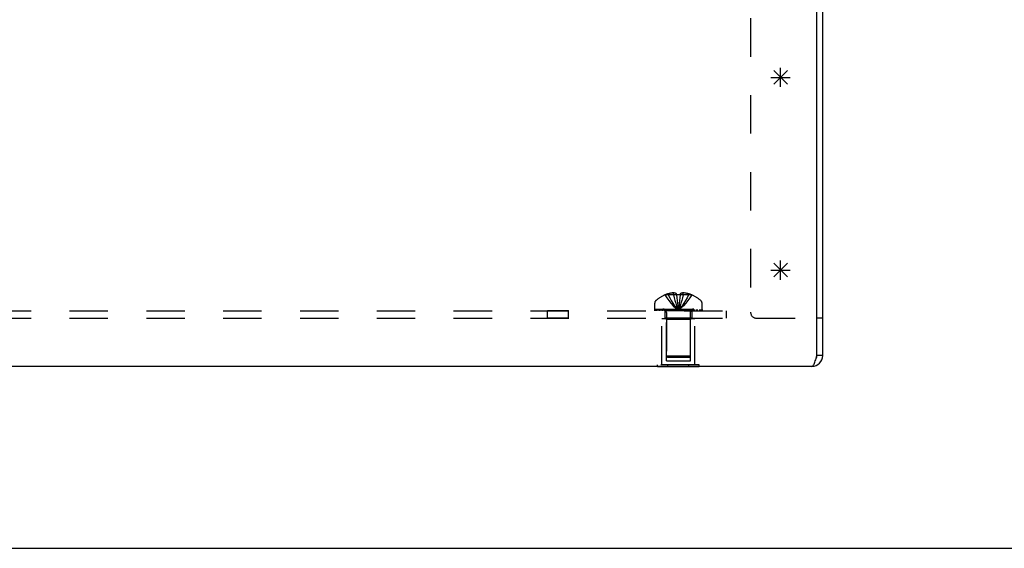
# Model space of a CAD drawing. Header units: inches. Extents: x 0 to 72.6, y 0 to 47.
# Tile 3 of 16: x 26.1 to 36.3, y 0 to 5.5. Entities that reach past the tile are written whole.
import ezdxf

# ---------------------------------------------------------------- set-up
doc = ezdxf.new("R2010")
doc.units = ezdxf.units.IN
doc.header["$LTSCALE"] = 3.990854
doc.header["$MEASUREMENT"] = 0
doc.linetypes.add('HIDDEN', pattern=[0.2, 0.1, -0.1])
doc.layers.get('0').update_dxf_attribs({"linetype": 'CONTINUOUS'})
for name, color, linetype in [('02___PRT_ALL_AXES', 7, 'CONTINUOUS'), ('06___PRT_ALL_SURFS', 7, 'CONTINUOUS'), ('DEFAULT_2', 8, 'HIDDEN'), ('SPOTWELD_COSMETICS', 7, 'CONTINUOUS')]:
    doc.layers.add(name, color=color, linetype=linetype)

msp = doc.modelspace()

# ---------------------------------------------------------------- linework, layer by layer
at = {"color": 3, "linetype": 'Continuous'}
for p, q in [((34.334, 2), (34.334, 9.197)), ((34.394, 2), (34.394, 9.197)), ((34.282, 1.888), (14.506, 1.888))]:
    msp.add_line(p, q, dxfattribs=at)
at = {"color": 7, "linetype": 'Continuous'}
for p, q in [((34.394, 2.388), (34.334, 2.388)), ((34.394, 2), (34.334, 2)), ((0, 0), (72.561, 0))]:
    msp.add_line(p, q, dxfattribs=at)
at = {"color": 3, "linetype": 'Continuous'}
msp.add_lwpolyline([(34.282, 1.888), (34.286, 1.889), (34.291, 1.892), (34.295, 1.896), (34.299, 1.903), (34.304, 1.911), (34.308, 1.921), (34.312, 1.932), (34.317, 1.944), (34.321, 1.957), (34.325, 1.971), (34.33, 1.985), (34.334, 2)], dxfattribs=at)
msp.add_arc((34.282, 2), 0.112, 270, 360, dxfattribs=at)
at = {"color": 7, "linetype": 'Continuous'}
msp.add_arc((34.282, 2), 0.052, 327.2786, 360, dxfattribs=at)
at = {"layer": '02___PRT_ALL_AXES', "color": 8, "linetype": 'HIDDEN'}
for p, q in [((31.753, 2.463), (31.535, 2.463)), ((31.535, 2.388), (31.535, 2.463)), ((31.753, 2.388), (31.753, 2.463)), ((33.034, 2.463), (32.753, 2.463)), ((32.753, 2.463), (32.753, 2.388)), ((33.034, 2.463), (33.034, 2.388)), ((31.753, 2.388), (31.535, 2.388)), ((32.723, 2.384), (33.064, 2.384)), ((32.723, 1.905), (32.723, 2.384)), ((33.034, 2.388), (32.753, 2.388)), ((33.064, 1.905), (33.064, 2.384))]:
    msp.add_line(p, q, dxfattribs=at)
at = {"layer": '06___PRT_ALL_SURFS', "color": 8, "linetype": 'HIDDEN'}
for p, q in [((33.11, 1.905), (32.677, 1.905)), ((32.677, 1.888), (32.677, 1.905)), ((32.786, 1.888), (32.786, 1.905)), ((33.002, 1.888), (33.002, 1.905)), ((33.11, 1.888), (33.11, 1.905))]:
    msp.add_line(p, q, dxfattribs=at)
at = {"layer": '06___PRT_ALL_SURFS', "color": 7, "linetype": 'Continuous'}
for p, q in [((32.677, 1.884), (32.677, 1.888)), ((33.11, 1.884), (32.677, 1.884)), ((32.786, 1.884), (32.786, 1.888)), ((33.002, 1.884), (33.002, 1.888)), ((33.11, 1.884), (33.11, 1.888))]:
    msp.add_line(p, q, dxfattribs=at)
at = {"layer": 'DEFAULT_2', "color": 8, "linetype": 'HIDDEN'}
for p, q in [((33.644, 9.492), (33.644, 2.451)), ((32.754, 2.629), (32.753, 2.629)), ((32.755, 2.629), (32.754, 2.629)), ((32.876, 2.629), (32.755, 2.629)), ((32.789, 2.629), (32.789, 2.642)), ((32.844, 2.629), (32.844, 2.651)), ((32.876, 2.629), (32.876, 2.642)), ((32.876, 2.629), (32.876, 2.629)), ((32.909, 2.6), (32.907, 2.572)), ((32.912, 2.629), (32.909, 2.6)), ((32.912, 2.642), (32.912, 2.629)), ((33.033, 2.629), (32.912, 2.629)), ((32.912, 2.629), (32.912, 2.629)), ((32.944, 2.629), (32.944, 2.651)), ((32.998, 2.629), (32.998, 2.642)), ((33.033, 2.629), (33.034, 2.629)), ((33.034, 2.629), (33.034, 2.629)), ((15.394, 2.463), (33.394, 2.463)), ((32.648, 2.483), (32.648, 2.544)), ((32.648, 2.483), (33.14, 2.483)), ((32.648, 2.478), (33.14, 2.478)), ((32.648, 2.463), (32.648, 2.478)), ((32.656, 2.478), (32.656, 2.463)), ((32.674, 2.463), (32.674, 2.478)), ((32.695, 2.463), (32.695, 2.478)), ((32.701, 2.478), (32.701, 2.463)), ((32.706, 2.463), (32.706, 2.478)), ((32.726, 2.463), (32.726, 2.478)), ((32.736, 2.463), (32.736, 2.478)), ((32.754, 2.463), (32.754, 2.478)), ((32.777, 2.478), (32.777, 2.463)), ((32.788, 2.463), (32.788, 2.478)), ((32.823, 2.463), (32.823, 2.478)), ((32.827, 2.463), (32.827, 2.478)), ((32.89, 2.493), (32.894, 2.468)), ((32.89, 2.493), (32.894, 2.468)), ((32.961, 2.463), (32.961, 2.478)), ((32.965, 2.478), (32.965, 2.463)), ((33, 2.463), (33, 2.478)), ((33.011, 2.463), (33.011, 2.478)), ((33.034, 2.463), (33.034, 2.478)), ((33.052, 2.478), (33.052, 2.463)), ((33.062, 2.463), (33.062, 2.478)), ((33.081, 2.463), (33.081, 2.478)), ((33.087, 2.463), (33.087, 2.478)), ((33.093, 2.463), (33.093, 2.478)), ((33.114, 2.478), (33.114, 2.463)), ((33.132, 2.463), (33.132, 2.478)), ((33.14, 2.483), (33.14, 2.544)), ((33.14, 2.478), (33.14, 2.463)), ((33.394, 2.388), (33.394, 2.463)), ((15.394, 2.388), (33.394, 2.388)), ((32.759, 2.384), (33.029, 2.384)), ((32.769, 2.374), (32.759, 2.384)), ((33.019, 2.374), (32.769, 2.374)), ((32.769, 1.946), (32.769, 2.374)), ((32.77, 2.446), (32.77, 1.993)), ((33.018, 2.446), (33.018, 1.993)), ((33.019, 2.374), (33.029, 2.384)), ((33.019, 1.946), (33.019, 2.374)), ((33.707, 2.388), (34.334, 2.388)), ((32.769, 1.946), (33.019, 1.946)), ((33.018, 1.993), (32.77, 1.993)), ((32.78, 1.983), (32.77, 1.993)), ((32.78, 1.983), (33.008, 1.983)), ((33.008, 1.983), (33.018, 1.993))]:
    msp.add_line(p, q, dxfattribs=at)
for points in [[(32.754, 2.629), (32.773, 2.6), (32.794, 2.572), (32.817, 2.545), (32.841, 2.518), (32.867, 2.493), (32.894, 2.468)], [(32.844, 2.651), (32.838, 2.651), (32.831, 2.65), (32.825, 2.649), (32.818, 2.648), (32.811, 2.647), (32.804, 2.646), (32.797, 2.644), (32.789, 2.642)], [(32.789, 2.629), (32.804, 2.6), (32.82, 2.572), (32.837, 2.545), (32.855, 2.518), (32.874, 2.493), (32.894, 2.468)], [(32.876, 2.642), (32.872, 2.644), (32.868, 2.645), (32.864, 2.647), (32.86, 2.648), (32.856, 2.649), (32.852, 2.65), (32.848, 2.65), (32.844, 2.651)], [(32.844, 2.629), (32.851, 2.6), (32.859, 2.572), (32.867, 2.545), (32.875, 2.518), (32.884, 2.493), (32.894, 2.468)], [(32.912, 2.629), (32.906, 2.629), (32.9, 2.629), (32.894, 2.629), (32.888, 2.629), (32.882, 2.629), (32.876, 2.629)], [(32.876, 2.629), (32.878, 2.6), (32.881, 2.572), (32.884, 2.545), (32.887, 2.518)], [(32.876, 2.629), (32.878, 2.6), (32.881, 2.572), (32.884, 2.545), (32.887, 2.518), (32.89, 2.493)], [(32.944, 2.629), (32.937, 2.6), (32.929, 2.572), (32.921, 2.545), (32.913, 2.518), (32.903, 2.493), (32.894, 2.468)], [(32.998, 2.629), (32.984, 2.6), (32.968, 2.572), (32.951, 2.545), (32.933, 2.518), (32.914, 2.493), (32.894, 2.468)], [(33.034, 2.629), (33.014, 2.6), (32.993, 2.572), (32.971, 2.545), (32.947, 2.518), (32.921, 2.493), (32.894, 2.468)], [(32.907, 2.572), (32.904, 2.545), (32.901, 2.518), (32.897, 2.493), (32.894, 2.468)], [(32.944, 2.651), (32.94, 2.65), (32.936, 2.65), (32.932, 2.649), (32.928, 2.648), (32.924, 2.647), (32.92, 2.645), (32.916, 2.644), (32.912, 2.642)], [(32.998, 2.642), (32.991, 2.644), (32.983, 2.646), (32.976, 2.647), (32.97, 2.648), (32.963, 2.649), (32.956, 2.65), (32.95, 2.651), (32.944, 2.651)], [(32.904, 2.545), (32.901, 2.518), (32.897, 2.493), (32.894, 2.468)]]:
    msp.add_lwpolyline(points, dxfattribs=at)
for centre, radius, start, end in [((32.683, 2.544), 0.035, 130.9334, 180), ((32.894, 2.301), 0.357, 113.1727, 130.9334), ((32.894, 2.301), 0.357, 107.0407, 113.0017), ((32.894, 2.301), 0.357, 66.9983, 72.9593), ((32.894, 2.301), 0.357, 49.0666, 66.8273), ((33.105, 2.544), 0.035, 0, 49.0666), ((32.733, 2.446), 0.0372, 59.9503, 90), ((32.733, 2.446), 0.0372, 0, 27.5399), ((33.055, 2.446), 0.0372, 152.4601, 180), ((33.055, 2.446), 0.0372, 90, 120.0497), ((33.707, 2.451), 0.063, 180, 270)]:
    msp.add_arc(centre, radius, start, end, dxfattribs=at)
at = {"layer": 'SPOTWELD_COSMETICS', "color": 40, "linetype": 'Continuous'}
for p, q in [((33.886, 4.959), (34.027, 4.817)), ((33.886, 4.817), (34.027, 4.959)), ((33.956, 4.788), (33.956, 4.988)), ((33.856, 4.888), (34.056, 4.888)), ((33.956, 2.788), (33.956, 2.988)), ((33.856, 2.888), (34.056, 2.888)), ((33.886, 2.959), (34.027, 2.817)), ((33.886, 2.817), (34.027, 2.959))]:
    msp.add_line(p, q, dxfattribs=at)

doc.saveas('drawing.dxf')
